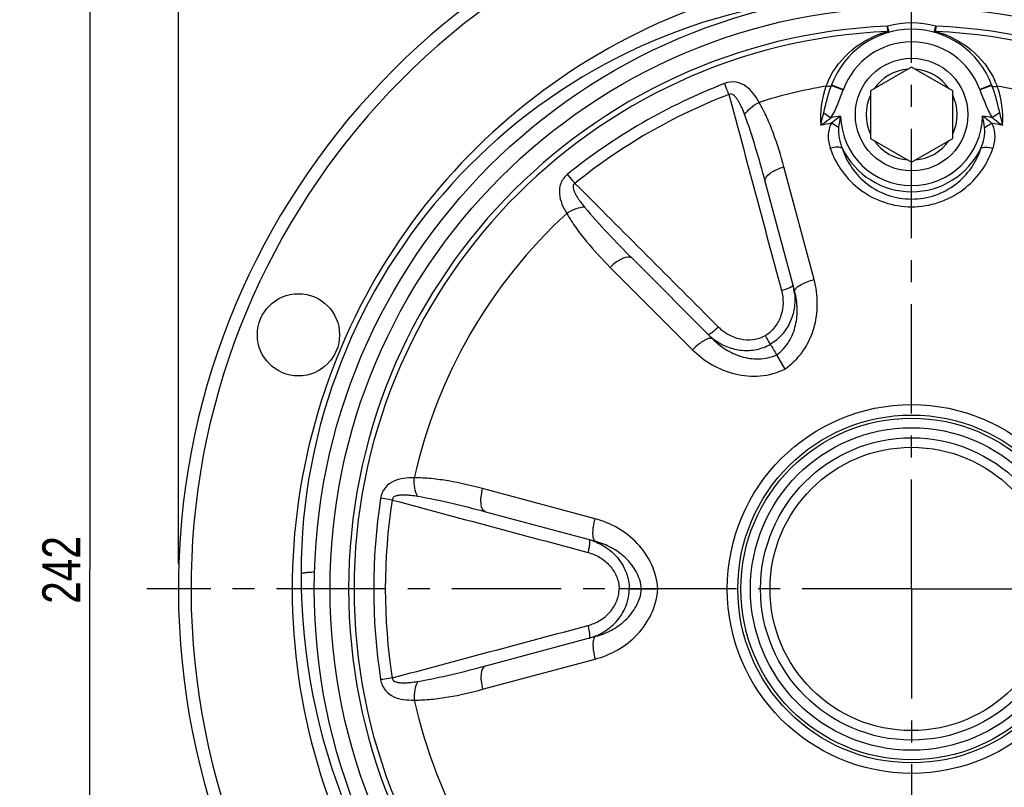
# Model space of a CAD drawing. Header units: millimetres. Extents: x 0 to 841, y 0 to 594.
# Tile 11 of 13: x 557 to 712, y 334 to 455. Entities that reach past the tile are written whole.
import ezdxf

# ---------------------------------------------------------------- set-up
doc = ezdxf.new("R2010")
doc.units = ezdxf.units.MM
doc.header["$LTSCALE"] = 46.2
doc.linetypes.add('CENTER', pattern=[0.6, 0.375, -0.075, 0.075, -0.075])
doc.layers.get('0').update_dxf_attribs({"linetype": 'CONTINUOUS'})
for name, color, linetype in [('ASSI', 7, 'CONTINUOUS'), ('GEOM', 7, 'CONTINUOUS'), ('QUOTE', 7, 'CONTINUOUS')]:
    doc.layers.add(name, color=color, linetype=linetype)
doc.styles.get("Standard").update_dxf_attribs({"font": 'txt', "width": 0.8})
doc.dimstyles.new('DIMSTYLE_1', dxfattribs={"dimtxt": 6, "dimasz": 5.8, "dimexe": 1, "dimexo": 2, "dimgap": 0.75, "dimtad": 1, "dimdec": 3, "dimtxsty": 'Standard', "dimblk": '_FILLED', "dimblk1": '_FILLED', "dimblk2": '_FILLED', "dimcen": 0.09, "dimadec": 3, "dimazin": 2, "dimtp": 0.5, "dimtm": 0.5, "dimtfac": 1, "dimtdec": 3, "dimtofl": 0, "dimtmove": 0, "dimatfit": 3, "dimldrblk": '_FILLED', "dimfxl": 0, "dimtolj": 1, "dimarcsym": 0})

# ---------------------------------------------------------------- blocks, each defined once
blk = doc.blocks.new('_FILLED')
at = {"color": 0, "linetype": 'ByBlock'}
blk.add_solid([(0, 0), (-1, 0.207), (-1, -0.207)], dxfattribs=at)
blk = doc.blocks.new('*D4')
at = {"layer": 'QUOTE', "color": 2, "linetype": 'Continuous'}
for p, q in [((581.68, 369.09), (581.68, 530.41)), ((813.68, 369.09), (813.68, 530.41)), ((581.68, 528.41), (697.68, 528.41)), ((813.68, 528.41), (697.68, 528.41))]:
    blk.add_line(p, q, dxfattribs=at)
at = {"layer": 'QUOTE', "color": 2, "linetype": 'Continuous', "xscale": 5.8, "yscale": 5.8, "zscale": 5.8, "rotation": 180}
blk.add_blockref('_FILLED', (581.68, 528.41), dxfattribs=at)
at = {"layer": 'QUOTE', "color": 2, "linetype": 'Continuous', "xscale": 5.8, "yscale": 5.8, "zscale": 5.8}
blk.add_blockref('_FILLED', (813.68, 528.41), dxfattribs=at)
at = {"layer": 'QUOTE', "color": 2, "linetype": 'Continuous', "insert": (697.68, 535.91), "char_height": 6, "width": 19.8, "attachment_point": 2, "line_spacing_factor": 0.9}
blk.add_mtext('232', dxfattribs=at)
blk = doc.blocks.new('*D5')
at = {"layer": 'QUOTE', "color": 2, "linetype": 'Continuous'}
for p, q in [((357.7, 489.09), (569.66, 489.09)), ((567.66, 489.09), (567.66, 368.09)), ((567.66, 247.09), (567.66, 368.09)), ((435.25, 247.09), (569.66, 247.09))]:
    blk.add_line(p, q, dxfattribs=at)
at = {"layer": 'QUOTE', "color": 2, "linetype": 'Continuous', "xscale": 5.8, "yscale": 5.8, "zscale": 5.8}
for p, rotation in [((567.66, 489.09), 90), ((567.66, 247.09), 270)]:
    blk.add_blockref('_FILLED', p, dxfattribs=dict(at, rotation=rotation))
at = {"layer": 'QUOTE', "color": 2, "linetype": 'Continuous', "insert": (560.16, 368.09), "char_height": 6, "width": 20.4, "attachment_point": 2, "rotation": 90, "line_spacing_factor": 0.9}
blk.add_mtext('242', dxfattribs=at)

msp = doc.modelspace()

# ---------------------------------------------------------------- linework, layer by layer
at = {"layer": 'ASSI', "color": 2, "linetype": 'CENTER'}
for q in [(697.6846, 503.0146), (576.6846, 365.0915), (697.6846, 243.99), (818.6846, 365.0915)]:
    msp.add_line((697.6846, 365.0915), q, dxfattribs=at)
at = {"layer": 'ASSI', "color": 7, "linetype": 'Continuous'}
for centre, radius in [((600.6773, 405.2733), 6.5), ((697.6846, 365.0915), 27.5), ((697.6846, 365.0915), 25.5)]:
    msp.add_circle(centre, radius, dxfattribs=at)
at = {"layer": 'GEOM', "color": 9, "linetype": 'Continuous'}
for p, q in [((693.9024, 453.227), (693.8658, 454.0796)), ((694.1292, 453.1149), (693.8658, 454.0796)), ((701.2401, 453.1149), (701.5035, 454.0796)), ((701.5035, 454.0796), (701.4669, 453.227)), ((684.9961, 444.7016), (686.8712, 444.0063)), ((685.0251, 444.7805), (686.9006, 444.0858)), ((686.8712, 444.0063), (686.9006, 444.0858)), ((710.3441, 444.7805), (708.4687, 444.0858)), ((708.4687, 444.0858), (708.4981, 444.0063)), ((710.3732, 444.7016), (708.4981, 444.0063)), ((683.7743, 440.3587), (684.9247, 439.5961)), ((711.5949, 440.3587), (710.4445, 439.5961)), ((682.2563, 414.0158), (677.4887, 431.8085)), ((650.004, 415.9402), (663.0292, 402.915)), ((647.6008, 376.1923), (629.808, 380.9598)), ((629.808, 349.2232), (647.6008, 353.9907))]:
    msp.add_line(p, q, dxfattribs=at)
at = {"layer": 'GEOM', "color": 7, "linetype": 'Continuous'}
for p, q in [((697.6846, 447.5971), (691.1846, 443.8443)), ((704.1846, 443.8443), (697.6846, 447.5971)), ((691.1846, 443.8443), (691.1846, 436.3387)), ((704.1846, 436.3387), (704.1846, 443.8443)), ((691.1846, 436.3387), (697.6846, 432.586)), ((697.6846, 432.586), (704.1846, 436.3387)), ((679.1931, 412.1028), (674.5238, 429.5291)), ((653.4605, 417.3682), (666.2175, 404.6112)), ((676.3274, 402.0833), (677.612, 399.8583)), ((647.7259, 372.583), (630.2996, 377.2524)), ((654.9702, 365.0915), (657.5394, 365.0915)), ((630.2996, 352.9306), (647.726, 357.6))]:
    msp.add_line(p, q, dxfattribs=at)
for centre, radius in [((697.6846, 365.0915), 94.5), ((697.6846, 440.0915), 8.9), ((697.6846, 365.0915), 26.9997), ((697.6846, 365.0915), 23.8998), ((697.6846, 365.0915), 22.4)]:
    msp.add_circle(centre, radius, dxfattribs=at)
at = {"layer": 'GEOM', "color": 9, "linetype": 'Continuous'}
for radius in [92, 29.157]:
    msp.add_circle((697.6846, 365.0915), radius, dxfattribs=at)
at = {"layer": 'GEOM', "color": 7, "linetype": 'Continuous'}
for centre, radius, start, end in [((697.6846, 365.0915), 116, 98.678951, 81.321049), ((700.0846, 367.4915), 99, 180, 81.80388), ((697.6846, 365.0915), 98, 100.58398, 298.302446), ((692.5846, 367.4915), 91.5, 95.474108, 180), ((697.6846, 440.0915), 13.5, 20.324419, 159.675569), ((706.2909, 436.9036), 22.6777, 159.675016, 159.887646), ((689.0783, 436.9036), 22.6777, 20.11233, 20.324944)]:
    msp.add_arc(centre, radius, start, end, dxfattribs=at)
at = {"layer": 'GEOM', "color": 9, "linetype": 'Continuous'}
for centre, radius, start, end in [((697.6846, 365.0915), 114, 98.831055, 81.168946), ((697.6846, 365.0915), 89.07, 92.457274, 267.542726), ((697.6846, 440.0915), 14.5, 74.730065, 105.269935), ((697.6846, 365.0915), 89.07, 272.457274, 87.542726), ((697.6846, 365.0915), 88.2166, 92.457274, 267.542726), ((697.6846, 365.0915), 88.2166, 272.457274, 87.542726), ((697.6846, 440.0915), 11.5, 20.324296, 159.675706), ((697.6846, 440.0915), 7.2, 94.525631, 145.474369), ((697.6846, 440.0915), 7.2, 34.525631, 85.474369), ((702.048, 357.534), 93.8332, 111.20982, 128.79018), ((697.6846, 365.0915), 80.6362, 99.671277, 107.418044), ((697.6587, 439.6593), 14.3887, 159.995677, 184.985521), ((697.0059, 439.625), 13.7893, 154.937172, 158.933882), ((688.9181, 436.8461), 22.848, 19.499536, 20.109651), ((698.3645, 439.6255), 13.7882, 21.066019, 25.012913), ((697.6846, 365.0915), 80.6362, 72.581922, 80.328731), ((697.6849, 439.6529), 14.4149, 355.047866, 19.993262), ((701.1627, 359.0674), 90.2279, 111.033091, 128.966911), ((697.6846, 440.0915), 7.2, 154.525631, 205.474369), ((697.6846, 440.0915), 7.2, 334.525631, 25.474369), ((697.6846, 365.0915), 75.5894, 98.543752, 99.718334), ((702.7579, 436.0083), 16.7479, 166.767226, 173.077932), ((697.6846, 440.0915), 11.2327, 181.272688, 358.727313), ((692.6847, 436.0213), 16.6734, 6.907972, 13.24687), ((697.6846, 365.0915), 75.5894, 80.281616, 81.456248), ((697.6846, 365.0915), 74.7104, 99.780936, 101.081831), ((697.6846, 365.0915), 74.7104, 78.91719, 80.218912), ((697.6846, 440.0915), 12.1986, 205.880034, 334.119992), ((697.6846, 440.0915), 7.2, 214.525631, 265.474369), ((697.6846, 440.0915), 7.2, 274.525631, 325.474369), ((697.6846, 365.0915), 80.6362, 132.581927, 167.418047), ((670.257, 410.8283), 8.9615, 10.513471, 14.992999), ((670.2407, 410.8249), 8.9782, 6.141689, 10.515783), ((671.8014, 411.7264), 8.9796, 225.013081, 233.935343), ((706.4063, 365.0915), 93.8282, 171.209353, 188.790647), ((704.6359, 365.0915), 90.2231, 171.032609, 188.967391), ((644.3614, 364.2038), 8.9645, 71.336149, 74.996494), ((644.3614, 365.9781), 8.9635, 285.005346, 289.074054), ((697.6846, 365.0915), 80.6362, 192.581927, 227.418047)]:
    msp.add_arc(centre, radius, start, end, dxfattribs=at)
for points, knots in [([(684.5149, 445.4663), (685.3859, 447.3289), (688.0289, 450.737), (691.8693, 452.6898), (693.9022, 453.227)], [0, 0, 0, 0, 0.49441296, 1, 1, 1, 1]), ([(694.1292, 453.1149), (694.113, 453.1105), (694.0233, 453.1089), (693.9478, 453.1735), (693.9024, 453.227)], [0, 0, 0, 0, 0.19340873, 1, 1, 1, 1]), ([(701.2401, 453.1149), (701.2563, 453.1105), (701.346, 453.1089), (701.4215, 453.1735), (701.4669, 453.227)], [0, 0, 0, 0, 0.19339704, 1, 1, 1, 1]), ([(701.4671, 453.227), (703.5018, 452.6892), (707.3458, 450.7339), (709.9893, 447.3206), (710.8595, 445.4554)], [0, 0, 0, 0, 0.50556963, 1, 1, 1, 1]), ([(673.5467, 442.0306), (673.2807, 442.5197), (672.6958, 443.4526), (671.5271, 444.6491), (669.9123, 445.3764), (668.6763, 445.2336), (668.1006, 445.0111)], [0, 0, 0, 0, 0.24544367, 0.48325661, 0.72792731, 1, 1, 1, 1]), ([(668.7792, 443.2837), (668.7174, 443.4432), (668.4931, 444.0198), (668.2668, 444.5955), (668.1006, 445.0111)], [0, 0, 0, 0, 0.27659487, 1, 1, 1, 1]), ([(683.7743, 440.3587), (683.8699, 440.7228), (684.0398, 441.4559), (684.4041, 442.9156), (684.7375, 443.9953), (684.9961, 444.7016)], [0, 0, 0, 0, 0.25020086, 0.50009292, 1, 1, 1, 1]), ([(684.7577, 444.5432), (684.7147, 444.5338), (684.5073, 444.5094), (684.2972, 444.5416), (684.1382, 444.5817)], [0, 0, 0, 0, 0.21155327, 1, 1, 1, 1]), ([(684.9961, 444.7016), (684.9883, 444.6825), (684.9346, 444.5981), (684.833, 444.5596), (684.7577, 444.5432)], [0, 0, 0, 0, 0.2111374, 1, 1, 1, 1]), ([(684.9248, 439.5962), (685.1469, 439.9315), (685.5282, 440.6435), (686.1699, 442.1196), (686.5913, 443.2516), (686.8712, 444.0063)], [0, 0, 0, 0, 0.24989895, 0.499923, 1, 1, 1, 1]), ([(708.4981, 444.0063), (708.778, 443.2516), (709.1994, 442.1195), (709.8412, 440.6434), (710.2224, 439.9314), (710.4445, 439.5961)], [0, 0, 0, 0, 0.50008465, 0.75010932, 1, 1, 1, 1]), ([(710.3732, 444.7016), (710.381, 444.6821), (710.4362, 444.5963), (710.5404, 444.558), (710.6175, 444.5419)], [0, 0, 0, 0, 0.21034061, 1, 1, 1, 1]), ([(710.4556, 444.4727), (710.6931, 443.802), (711.0011, 442.7784), (711.343, 441.3967), (711.5045, 440.7032), (711.5949, 440.3587)], [0, 0, 0, 0, 0.49987031, 0.74977993, 1, 1, 1, 1]), ([(710.6175, 444.5419), (710.6603, 444.533), (710.8658, 444.5101), (711.0738, 444.542), (711.2311, 444.5817)], [0, 0, 0, 0, 0.21230337, 1, 1, 1, 1]), ([(671.2669, 440.0851), (671.1381, 440.4285), (670.9349, 440.9386), (670.6296, 441.6017), (670.3791, 442.084), (670.0971, 442.5455), (669.8217, 442.9033), (669.5587, 443.1507), (669.33, 443.3034), (669.0546, 443.3858), (668.8608, 443.333), (668.7792, 443.2837)], [0, 0, 0, 0, 0.25154987, 0.37638984, 0.50055966, 0.62407535, 0.74711671, 0.808784, 0.87100482, 0.93462952, 1, 1, 1, 1]), ([(671.2669, 440.0851), (671.5203, 440.4804), (672.2283, 441.2192), (673.0715, 441.7807), (673.547, 442.0302)], [0, 0, 0, 0, 0.46648789, 1, 1, 1, 1]), ([(677.4887, 431.8085), (677.0115, 433.5903), (676.2056, 436.2319), (674.8303, 439.6271), (674.0086, 441.2522), (673.5468, 442.0306)], [0, 0, 0, 0, 0.50381313, 0.75277984, 1, 1, 1, 1]), ([(674.5238, 429.5291), (674.0461, 431.3117), (673.0481, 434.8572), (671.9129, 438.3646), (671.2669, 440.0851)], [0, 0, 0, 0, 0.50104899, 1, 1, 1, 1]), ([(683.3232, 438.4086), (683.457, 438.5046), (683.9956, 438.894), (684.5291, 439.2907), (684.9248, 439.5962)], [0, 0, 0, 0, 0.24776912, 1, 1, 1, 1]), ([(683.3246, 438.4159), (683.3563, 438.5759), (683.4912, 439.2269), (683.647, 439.8735), (683.7743, 440.3587)], [0, 0, 0, 0, 0.2454223, 1, 1, 1, 1]), ([(686.4547, 439.842), (686.3278, 439.7529), (685.8282, 439.3939), (685.3431, 439.0143), (684.9927, 438.716)], [0, 0, 0, 0, 0.25205457, 1, 1, 1, 1]), ([(710.377, 438.7157), (710.2613, 438.8141), (709.7871, 439.2064), (709.2937, 439.5753), (708.9145, 439.842)], [0, 0, 0, 0, 0.24676631, 1, 1, 1, 1]), ([(710.4446, 439.5961), (710.5769, 439.4939), (711.1057, 439.0913), (711.6418, 438.6985), (712.046, 438.4086)], [0, 0, 0, 0, 0.2515484, 1, 1, 1, 1]), ([(711.5949, 440.3587), (711.638, 440.1946), (711.8029, 439.548), (711.9494, 438.8967), (712.046, 438.4086)], [0, 0, 0, 0, 0.25427941, 1, 1, 1, 1]), ([(684.9927, 438.716), (684.6525, 438.1283), (684.3514, 436.7365), (684.6012, 435.3822), (684.8199, 434.7433)], [0, 0, 0, 0, 0.50136355, 1, 1, 1, 1]), ([(686.1321, 438.0267), (686.0471, 438.0941), (685.6891, 438.3577), (685.2993, 438.5783), (684.9927, 438.716)], [0, 0, 0, 0, 0.24394842, 1, 1, 1, 1]), ([(686.1321, 438.0267), (686.0655, 437.4751), (686.155, 436.3453), (686.4905, 435.2784), (686.7095, 434.7668)], [0, 0, 0, 0, 0.49957894, 1, 1, 1, 1]), ([(708.6598, 434.7668), (708.8788, 435.2785), (709.2143, 436.3454), (709.3037, 437.4751), (709.2371, 438.0267)], [0, 0, 0, 0, 0.50042619, 1, 1, 1, 1]), ([(709.2372, 438.0267), (709.3222, 438.0941), (709.6802, 438.3577), (710.07, 438.5783), (710.3766, 438.716)], [0, 0, 0, 0, 0.24394841, 1, 1, 1, 1]), ([(710.5493, 434.7433), (710.7681, 435.3822), (711.0178, 436.7363), (710.7169, 438.1281), (710.3767, 438.7157)], [0, 0, 0, 0, 0.49866074, 1, 1, 1, 1]), ([(686.7095, 434.7671), (686.6158, 434.8337), (686.3566, 434.9234), (685.7115, 434.9648), (685.1814, 434.8569), (684.8199, 434.7433)], [0, 0, 0, 0, 0.17830582, 0.41220257, 1, 1, 1, 1]), ([(684.8199, 434.7433), (685.2559, 433.4704), (686.5302, 431.0041), (689.4918, 428.0006), (693.3297, 425.9904), (696.2308, 425.5186), (697.6846, 425.5184)], [0, 0, 0, 0, 0.23988392, 0.4866124, 0.7407881, 1, 1, 1, 1]), ([(686.7094, 434.767), (687.0593, 433.6781), (688.108, 431.5529), (690.6054, 428.9359), (693.9028, 427.1597), (696.4198, 426.7395), (697.6846, 426.7394)], [0, 0, 0, 0, 0.23694768, 0.48262883, 0.73797006, 1, 1, 1, 1]), ([(697.6846, 426.7394), (698.9494, 426.7395), (701.4665, 427.1597), (704.7638, 428.9359), (707.2613, 431.5529), (708.31, 433.6781), (708.6598, 434.767)], [0, 0, 0, 0, 0.26202982, 0.51737091, 0.76305228, 1, 1, 1, 1]), ([(697.6846, 425.5184), (699.1385, 425.5187), (702.0395, 425.9904), (705.8774, 428.0006), (708.8391, 431.0041), (710.1134, 433.4704), (710.5493, 434.7433)], [0, 0, 0, 0, 0.25921207, 0.51338764, 0.7601161, 1, 1, 1, 1]), ([(708.6599, 434.7671), (708.7535, 434.8337), (709.0127, 434.9234), (709.6578, 434.9648), (710.1879, 434.8569), (710.5493, 434.7433)], [0, 0, 0, 0, 0.17830431, 0.41219934, 1, 1, 1, 1]), ([(674.5238, 429.5291), (674.4007, 429.9882), (675.0093, 430.6345), (675.704, 431.0864), (676.4502, 431.4755), (677.061, 431.6914), (677.4887, 431.8085)], [0, 0, 0, 0, 0.36374158, 0.50460956, 0.66066798, 1, 1, 1, 1]), ([(643.2643, 430.6718), (642.7828, 430.2855), (642.0426, 429.2845), (641.8642, 427.5231), (642.3164, 425.9127), (642.8318, 424.9401), (643.1223, 424.4652)], [0, 0, 0, 0, 0.27214633, 0.51683971, 0.75461134, 1, 1, 1, 1]), ([(644.4209, 429.2204), (644.3137, 429.3537), (643.9265, 429.8362), (643.541, 430.3201), (643.2643, 430.6718)], [0, 0, 0, 0, 0.27659669, 1, 1, 1, 1]), ([(644.4209, 429.2204), (644.3372, 429.1743), (644.1944, 429.0321), (644.129, 428.7519), (644.1461, 428.4774), (644.2297, 428.1261), (644.4016, 427.7089), (644.6605, 427.2342), (644.9528, 426.7763), (645.3743, 426.1807), (645.7143, 425.7499), (645.9472, 425.4667)], [0, 0, 0, 0, 0.06559041, 0.12928808, 0.19148014, 0.25314944, 0.37616828, 0.49964366, 0.62376702, 0.74855552, 1, 1, 1, 1]), ([(645.9471, 425.4667), (645.4781, 425.4449), (644.4842, 425.2012), (643.5763, 424.7518), (643.1225, 424.4648)], [0, 0, 0, 0, 0.46648173, 1, 1, 1, 1]), ([(645.9472, 425.4667), (647.1143, 424.0472), (649.5839, 421.3101), (652.1555, 418.6732), (653.4605, 417.3682)], [0, 0, 0, 0, 0.49894395, 1, 1, 1, 1]), ([(643.1223, 424.4652), (643.5663, 423.6765), (644.5628, 422.1526), (646.8137, 419.2625), (648.6995, 417.2447), (650.004, 415.9402)], [0, 0, 0, 0, 0.24722965, 0.49613228, 1, 1, 1, 1]), ([(653.4605, 417.3682), (653.1244, 417.7043), (652.2604, 417.5004), (651.5217, 417.1247), (650.8116, 416.6731), (650.3192, 416.252), (650.004, 415.9402)], [0, 0, 0, 0, 0.36374145, 0.50460943, 0.66066787, 1, 1, 1, 1]), ([(677.612, 399.8584), (678.7296, 400.603), (680.6796, 402.5352), (682.4023, 406.2002), (682.9461, 410.1492), (682.5913, 412.7651), (682.2563, 414.0158)], [0, 0, 0, 0, 0.25449805, 0.50630091, 0.75463411, 1, 1, 1, 1]), ([(678.4185, 412.7618), (678.4585, 412.7804), (678.5909, 412.8449), (678.721, 412.9171), (678.8025, 412.9806)], [0, 0, 0, 0, 0.29914558, 1, 1, 1, 1]), ([(678.8025, 412.9806), (678.8216, 412.9954), (678.8706, 413.0368), (678.9247, 413.1044), (678.9134, 413.1466)], [0, 0, 0, 0, 0.35617965, 1, 1, 1, 1]), ([(679.2097, 412.3323), (679.2714, 412.5027), (679.5988, 412.8484), (680.2683, 413.2742), (681.1878, 413.6884), (681.8838, 413.9144), (682.2563, 414.0158)], [0, 0, 0, 0, 0.15304716, 0.3825094, 0.67400501, 1, 1, 1, 1]), ([(677.0936, 412.3002), (677.2676, 411.6523), (677.4365, 410.2987), (677.1031, 408.2782), (676.1613, 406.4438), (675.1352, 405.5044), (674.5566, 405.1505)], [0, 0, 0, 0, 0.24872424, 0.4980638, 0.74853641, 1, 1, 1, 1]), ([(679.1673, 411.7854), (679.2505, 411.012), (679.2135, 409.4349), (678.5291, 407.1729), (677.2384, 405.1886), (676.0178, 404.1757), (675.349, 403.7773)], [0, 0, 0, 0, 0.24989982, 0.49983886, 0.74990469, 1, 1, 1, 1]), ([(676.3274, 402.0833), (677.1066, 402.65), (678.4081, 404.1071), (679.4419, 406.7495), (679.6907, 409.4772), (679.4206, 411.2539), (679.1931, 412.1028)], [0, 0, 0, 0, 0.26231667, 0.5156681, 0.76072178, 1, 1, 1, 1]), ([(677.0936, 412.3002), (677.2178, 412.3338), (677.6671, 412.4639), (678.1109, 412.6187), (678.4185, 412.7618)], [0, 0, 0, 0, 0.27508217, 1, 1, 1, 1]), ([(679.1932, 412.1026), (679.1786, 412.1571), (679.1802, 412.2385), (679.2025, 412.3125), (679.2097, 412.3323)], [0, 0, 0, 0, 0.7278806, 1, 1, 1, 1]), ([(665.4534, 405.3755), (665.4715, 405.3573), (665.5492, 405.348), (665.7502, 405.4222), (666.0966, 405.6439), (666.5743, 406.0296), (666.917, 406.3498), (667.0962, 406.5283)], [0, 0, 0, 0, 0.03751383, 0.10055747, 0.31590099, 0.63034702, 1, 1, 1, 1]), ([(667.0962, 406.5283), (667.5703, 406.0536), (668.6581, 405.2305), (670.5747, 404.509), (672.6342, 404.4074), (673.9608, 404.8263), (674.5566, 405.1505)], [0, 0, 0, 0, 0.24872998, 0.4980688, 0.74854127, 1, 1, 1, 1]), ([(666.2175, 404.6112), (666.1047, 404.724), (665.77, 404.7386), (665.3669, 404.6105), (664.9506, 404.4167), (664.4952, 404.1393), (663.8263, 403.6564), (663.3434, 403.2268), (663.0292, 402.915)], [0, 0, 0, 0, 0.12684902, 0.2238871, 0.34505899, 0.4878256, 0.64813762, 1, 1, 1, 1]), ([(666.2175, 404.6112), (666.8389, 403.9898), (668.2424, 402.8676), (670.729, 401.7193), (673.5342, 401.2932), (675.4469, 401.6919), (676.3274, 402.0833)], [0, 0, 0, 0, 0.23926603, 0.48431062, 0.73766516, 1, 1, 1, 1]), ([(666.5151, 404.4677), (667.1431, 404.0104), (668.5263, 403.2566), (670.8248, 402.7212), (673.1852, 402.8479), (674.6704, 403.3978), (675.349, 403.7773)], [0, 0, 0, 0, 0.24990328, 0.49984265, 0.74990864, 1, 1, 1, 1]), ([(663.0292, 402.915), (663.9447, 401.9995), (666.0327, 400.3845), (669.7244, 398.8808), (673.7598, 398.5401), (676.4082, 399.2628), (677.612, 399.8584)], [0, 0, 0, 0, 0.24534397, 0.49368372, 0.74549553, 1, 1, 1, 1]), ([(618.9845, 382.657), (618.4279, 382.6712), (617.3276, 382.6311), (615.707, 382.2172), (614.2697, 381.1824), (613.7754, 380.0406), (613.6802, 379.4308)], [0, 0, 0, 0, 0.24544172, 0.48325335, 0.72792654, 1, 1, 1, 1]), ([(619.5294, 379.7099), (619.3138, 380.1269), (619.0279, 381.1096), (618.9632, 382.1205), (618.9849, 382.657)], [0, 0, 0, 0, 0.4664879, 1, 1, 1, 1]), ([(629.808, 380.9598), (628.0262, 381.4373), (625.3358, 382.0615), (621.7075, 382.5658), (619.8896, 382.6668), (618.9845, 382.657)], [0, 0, 0, 0, 0.50386873, 0.75277096, 1, 1, 1, 1]), ([(630.2996, 377.2524), (629.8405, 377.3754), (629.5851, 378.2256), (629.541, 379.0532), (629.5771, 379.8939), (629.6956, 380.5309), (629.808, 380.9598)], [0, 0, 0, 0, 0.36374146, 0.50460943, 0.66066788, 1, 1, 1, 1]), ([(615.5155, 379.1548), (615.3464, 379.181), (614.735, 379.275), (614.1232, 379.3669), (613.6802, 379.4308)], [0, 0, 0, 0, 0.27659489, 1, 1, 1, 1]), ([(619.5294, 379.7099), (619.1676, 379.77), (618.6242, 379.8491), (617.8974, 379.9163), (617.3545, 379.9405), (616.8138, 379.927), (616.3662, 379.8674), (616.0205, 379.7633), (615.7739, 379.6416), (615.5647, 379.4443), (615.5136, 379.2501), (615.5155, 379.1548)], [0, 0, 0, 0, 0.25154869, 0.37638827, 0.50055758, 0.62407286, 0.74711504, 0.80878142, 0.87100647, 0.93463053, 1, 1, 1, 1]), ([(630.2996, 377.2524), (628.517, 377.73), (624.9475, 378.6387), (621.3423, 379.4088), (619.5294, 379.7099)], [0, 0, 0, 0, 0.50105617, 1, 1, 1, 1]), ([(647.7261, 372.583), (647.5719, 372.6243), (647.392, 372.9068), (647.3013, 373.32), (647.261, 373.7774), (647.2736, 374.3105), (647.3573, 375.1312), (647.4879, 375.7642), (647.6008, 376.1923)], [0, 0, 0, 0, 0.12684902, 0.2238871, 0.34505899, 0.4878256, 0.64813762, 1, 1, 1, 1]), ([(657.5393, 365.0915), (657.4529, 366.4316), (656.7553, 369.0864), (654.4424, 372.4108), (651.2944, 374.8564), (648.8515, 375.8571), (647.6008, 376.1923)], [0, 0, 0, 0, 0.25447292, 0.50628532, 0.75462555, 1, 1, 1, 1]), ([(646.5051, 370.8635), (646.5701, 371.1079), (646.676, 371.5649), (646.7713, 372.1713), (646.79, 372.5822), (646.7538, 372.7934), (646.7069, 372.856), (646.6821, 372.8627)], [0, 0, 0, 0, 0.36965239, 0.68409894, 0.8994428, 0.96248637, 1, 1, 1, 1]), ([(647.2302, 372.6969), (648.0309, 372.4264), (649.5648, 371.6537), (651.4332, 369.8861), (652.6885, 367.6361), (653.0025, 365.9369), (653.0139, 365.0917)], [0, 0, 0, 0, 0.24997905, 0.49995264, 0.74999535, 1, 1, 1, 1]), ([(654.9702, 365.0915), (654.8688, 366.0495), (654.258, 367.9053), (652.4865, 370.1217), (650.2486, 371.7011), (648.5749, 372.3555), (647.7259, 372.583)], [0, 0, 0, 0, 0.26229574, 0.51565553, 0.76071561, 1, 1, 1, 1]), ([(646.5051, 370.8635), (647.1535, 370.6902), (648.4105, 370.1593), (649.9938, 368.86), (651.111, 367.1272), (651.4115, 365.7692), (651.4285, 365.0915)], [0, 0, 0, 0, 0.24880668, 0.4982066, 0.74865556, 1, 1, 1, 1]), ([(603.2217, 367.74), (602.9159, 367.7242), (602.4871, 367.6989), (601.9579, 367.6565), (601.6533, 367.6258), (601.4171, 367.5961), (601.2401, 367.5631), (601.143, 367.5385), (601.0846, 367.5075), (601.0846, 367.4915)], [0, 0, 0, 0, 0.42424479, 0.59483461, 0.7360402, 0.84719022, 0.92777492, 0.97786685, 1, 1, 1, 1]), ([(646.5051, 359.3195), (647.1533, 359.4928), (648.4102, 360.0235), (649.9934, 361.3226), (651.1109, 363.0556), (651.4115, 364.4137), (651.4285, 365.0915)], [0, 0, 0, 0, 0.24875165, 0.49812742, 0.74861694, 1, 1, 1, 1]), ([(647.2905, 357.5068), (648.0843, 357.7812), (649.6035, 358.5584), (651.4518, 360.3235), (652.6925, 362.563), (653.0026, 364.2517), (653.0139, 365.0917)], [0, 0, 0, 0, 0.24994856, 0.4999096, 0.74998199, 1, 1, 1, 1]), ([(647.6008, 353.9907), (648.8514, 354.3259), (651.2943, 355.3267), (654.4424, 357.7722), (656.7551, 361.0966), (657.4531, 363.7514), (657.5393, 365.0915)], [0, 0, 0, 0, 0.24535969, 0.49371155, 0.74553419, 1, 1, 1, 1]), ([(647.726, 357.6), (648.5749, 357.8275), (650.2486, 358.482), (652.4866, 360.0614), (654.258, 362.2779), (654.8689, 364.1335), (654.9702, 365.0915)], [0, 0, 0, 0, 0.23928591, 0.4843599, 0.73772701, 1, 1, 1, 1]), ([(646.6821, 357.3204), (646.7069, 357.327), (646.7538, 357.3896), (646.79, 357.6008), (646.7713, 358.0117), (646.676, 358.6182), (646.5701, 359.0751), (646.5051, 359.3195)], [0, 0, 0, 0, 0.03751376, 0.10055738, 0.31590102, 0.63034721, 1, 1, 1, 1]), ([(647.7261, 357.6), (647.5719, 357.5587), (647.392, 357.2762), (647.3013, 356.863), (647.261, 356.4056), (647.2736, 355.8725), (647.3573, 355.0518), (647.4879, 354.4188), (647.6008, 353.9907)], [0, 0, 0, 0, 0.12684903, 0.2238871, 0.34505899, 0.4878256, 0.64813762, 1, 1, 1, 1]), ([(619.5294, 350.4732), (621.3424, 350.7742), (624.9475, 351.5443), (628.517, 352.453), (630.2996, 352.9306)], [0, 0, 0, 0, 0.49894395, 1, 1, 1, 1]), ([(630.2996, 352.9306), (629.8405, 352.8076), (629.5851, 351.9574), (629.541, 351.1298), (629.5771, 350.2891), (629.6956, 349.6521), (629.808, 349.2232)], [0, 0, 0, 0, 0.36374145, 0.50460943, 0.66066787, 1, 1, 1, 1]), ([(613.6802, 350.7523), (613.774, 350.1421), (614.2708, 349.0006), (615.7071, 347.9654), (617.3278, 347.5519), (618.4279, 347.5118), (618.9843, 347.526)], [0, 0, 0, 0, 0.27214633, 0.51683971, 0.75461134, 1, 1, 1, 1]), ([(615.5155, 351.0282), (615.3464, 351.002), (614.735, 350.908), (614.1232, 350.8161), (613.6803, 350.7523)], [0, 0, 0, 0, 0.27659669, 1, 1, 1, 1]), ([(615.5155, 351.0282), (615.5136, 350.9326), (615.5653, 350.7379), (615.7753, 350.5412), (616.0216, 350.4188), (616.3675, 350.3155), (616.8149, 350.2557), (617.3554, 350.2426), (617.8981, 350.2668), (618.6246, 350.334), (619.1678, 350.4131), (619.5294, 350.4732)], [0, 0, 0, 0, 0.0655904, 0.12928807, 0.19148012, 0.25314942, 0.37616827, 0.49964366, 0.62376702, 0.74855552, 1, 1, 1, 1]), ([(619.5294, 350.4731), (619.3138, 350.056), (619.0279, 349.0734), (618.9632, 348.0625), (618.9848, 347.526)], [0, 0, 0, 0, 0.46648174, 1, 1, 1, 1]), ([(618.9843, 347.526), (619.8894, 347.5162), (621.7074, 347.6172), (625.3357, 348.1215), (628.0261, 348.7457), (629.808, 349.2232)], [0, 0, 0, 0, 0.24722965, 0.49613228, 1, 1, 1, 1])]:
    msp.add_open_spline(points, degree=3, knots=knots, dxfattribs=at)
for points in [[(668.7792, 443.2837), (671.5487, 432.9553), (674.318, 422.6269), (677.0936, 412.3002)], [(644.4209, 429.2204), (651.9808, 421.6578), (659.5408, 414.0953), (667.0962, 406.5283)], [(615.5155, 379.1548), (625.8449, 376.389), (636.1742, 373.6232), (646.5051, 370.8635)], [(615.5155, 351.0282), (625.8449, 353.794), (636.1742, 356.5598), (646.5051, 359.3195)]]:
    msp.add_open_spline(points, degree=3, dxfattribs=at)
at = {"layer": 'GEOM', "color": 7, "linetype": 'Continuous'}
for points, knots in [([(675.3493, 403.7775), (675.3124, 403.8416), (675.0448, 404.2973), (674.7837, 404.7568), (674.5566, 405.1505)], [0, 0, 0, 0, 0.13994642, 1, 1, 1, 1]), ([(653.0139, 365.0915), (652.94, 365.0914), (652.4115, 365.094), (651.883, 365.0916), (651.4285, 365.0915)], [0, 0, 0, 0, 0.13993519, 1, 1, 1, 1])]:
    msp.add_open_spline(points, degree=3, knots=knots, dxfattribs=at)
for points in [[(675.349, 403.7773), (675.6754, 403.2128), (676.0013, 402.648), (676.3274, 402.0833)], [(653.0139, 365.0917), (653.666, 365.0914), (654.3181, 365.0915), (654.9702, 365.0915)]]:
    msp.add_open_spline(points, degree=3, dxfattribs=at)

# ---------------------------------------------------------------- dimensions: what is measured, and where the dimension line sits
at = {"layer": 'QUOTE', "color": 2, "linetype": 'Continuous'}
dim = msp.add_linear_dim(base=(813.6846, 528.4131), p1=(581.6846, 367.0915), p2=(813.6846, 367.0915), dimstyle='DIMSTYLE_1', dxfattribs=at)
dim.commit()
dim.dimension.update_dxf_attribs({"geometry": '*D4', "text_midpoint": (697.2846, 528.4131), "dimtype": 160})
dim = msp.add_linear_dim(base=(567.6638, 247.0915), p1=(355.7042, 489.0915), p2=(433.2542, 247.0915), angle=270, dimstyle='DIMSTYLE_1', dxfattribs=at)
dim.commit()
dim.dimension.update_dxf_attribs({"geometry": '*D5', "text_midpoint": (567.6638, 367.6915), "dimtype": 160})

doc.saveas('drawing.dxf')
